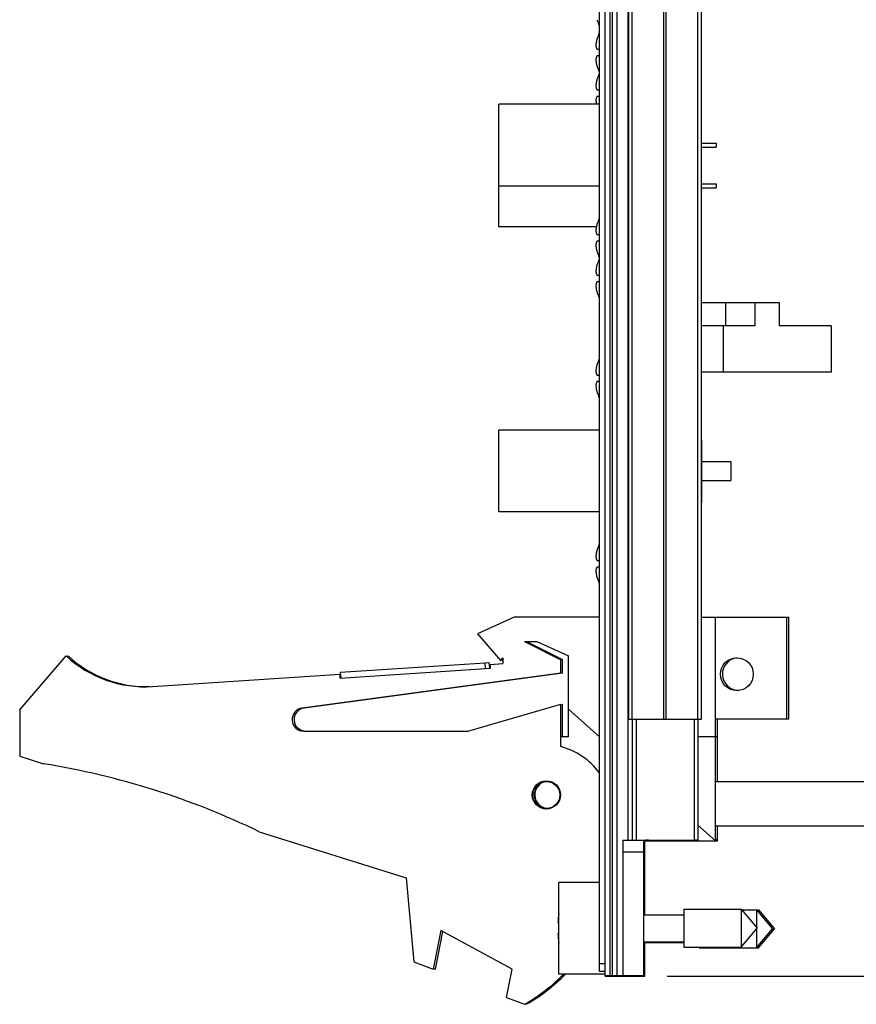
# Model space of a CAD drawing. Header units: inches. Extents: x 0.2 to 16.8, y 0.1 to 10.8.
# Tile 9 of 18: x 9.2 to 11.4, y 2.9 to 5.5. Entities that reach past the tile are written whole.
import ezdxf

# ---------------------------------------------------------------- set-up
doc = ezdxf.new("R2010")
doc.units = ezdxf.units.IN
doc.header["$LTSCALE"] = 0.935
doc.header["$MEASUREMENT"] = 0
doc.layers.get('0').update_dxf_attribs({"linetype": 'CONTINUOUS'})
doc.layers.add('DIMENSIONS', color=7, linetype='CONTINUOUS')
doc.styles.get("Standard").update_dxf_attribs({"font": 'txt', "width": 0.8})
doc.dimstyles.new('DIMSTYLE_1', dxfattribs={"dimtxt": 0.125, "dimasz": 0.18, "dimexe": 0.18, "dimexo": 0.0625, "dimgap": 0.09, "dimtad": 0, "dimtih": 1, "dimtoh": 1, "dimdec": 3, "dimzin": 4, "dimdsep": 46, "dimtxsty": 'STANDARD', "dimblk": '_FILLED', "dimblk1": '_FILLED', "dimblk2": '_FILLED', "dimcen": 0.09, "dimadec": 0, "dimazin": 0, "dimtp": 0.01, "dimtm": 0.01, "dimtfac": 1, "dimtdec": 3, "dimtofl": 0, "dimtmove": 0, "dimatfit": 3, "dimldrblk": '_FILLED', "dimfxl": 1, "dimtolj": 1, "dimtzin": 4, "dimarcsym": 0})

# ---------------------------------------------------------------- blocks, each defined once
blk = doc.blocks.new('_FILLED')
at = {"color": 0, "linetype": 'BYBLOCK'}
blk.add_solid([(0, 0), (-1, 0.174), (-1, -0.174)], dxfattribs=at)
blk = doc.blocks.new('*D0')
at = {"layer": 'DIMENSIONS', "color": 2, "linetype": 'CONTINUOUS'}
for p, q in [((10.9094, 8.0402), (12.6129, 8.0402)), ((12.4879, 8.0402), (12.4879, 5.8425)), ((12.4879, 2.9753), (12.4879, 5.5925)), ((10.9074, 2.9753), (12.6129, 2.9753))]:
    blk.add_line(p, q, dxfattribs=at)
at = {"layer": 'DIMENSIONS', "color": 2, "linetype": 'CONTINUOUS', "xscale": 0.18, "yscale": 0.18, "zscale": 0.18}
for p, rotation in [((12.4879, 8.0402), 90), ((12.4879, 2.9753), 270)]:
    blk.add_blockref('_FILLED', p, dxfattribs=dict(at, rotation=rotation))
at = {"layer": 'DIMENSIONS', "color": 2, "linetype": 'CONTINUOUS', "width": 0.8}
for s, p in [('[', (12.4004, 5.655)), (']', (13.1004, 5.655)), ('5.065', (11.7754, 5.655)), ('128.65', (12.5004, 5.655))]:
    blk.add_text(s, height=0.125, dxfattribs=at).set_placement(p)

msp = doc.modelspace()

# ---------------------------------------------------------------- linework, layer by layer
at = {"color": 7, "linetype": 'CONTINUOUS'}
for p, q in [((10.7319, 2.9872), (10.7319, 8.0302)), ((10.7469, 2.9753), (10.7469, 8.0407)), ((10.7589, 8.0402), (10.7589, 2.9772)), ((10.7649, 8.0402), (10.7649, 2.9772)), ((10.7769, 8.0402), (10.7769, 2.9772)), ((10.8061, 3.3272), (10.8061, 7.6902)), ((10.8079, 3.6402), (10.8079, 7.6402)), ((10.8169, 3.6402), (10.8169, 7.6402)), ((10.8988, 3.6402), (10.8988, 7.6402)), ((10.9051, 3.6402), (10.9051, 7.6402)), ((10.987, 3.6402), (10.987, 7.6402)), ((10.9959, 3.6402), (10.9959, 7.6402)), ((10.7257, 5.3746), (10.7319, 5.3746)), ((10.7319, 5.3576), (10.7257, 5.3576)), ((10.7257, 5.2696), (10.7319, 5.2696)), ((10.7319, 5.2526), (10.7257, 5.2526)), ((10.7319, 5.2321), (10.4719, 5.2321)), ((10.4719, 4.9151), (10.4719, 5.2321)), ((10.9959, 5.1311), (11.0339, 5.1311)), ((11.0339, 5.1311), (11.0339, 5.1211)), ((10.9959, 5.1211), (11.0339, 5.1211)), ((10.9959, 5.0261), (11.0339, 5.0261)), ((11.0339, 5.0261), (11.0339, 5.0161)), ((10.7319, 5.0201), (10.4719, 5.0201)), ((10.9959, 5.0161), (11.0339, 5.0161)), ((10.7243, 4.9151), (10.4719, 4.9151)), ((10.7257, 4.8946), (10.7319, 4.8946)), ((10.7319, 4.8776), (10.7257, 4.8776)), ((10.7257, 4.7896), (10.7319, 4.7896)), ((10.7319, 4.7726), (10.7257, 4.7726)), ((10.9959, 4.7186), (11.1969, 4.7186)), ((11.0587, 4.7186), (11.0587, 4.6586)), ((11.1339, 4.7186), (11.1339, 4.6586)), ((11.1969, 4.7186), (11.1969, 4.6586)), ((11.1339, 4.6586), (10.9959, 4.6586)), ((11.0527, 4.6586), (11.0527, 4.5386)), ((11.3319, 4.6586), (11.1969, 4.6586)), ((11.3319, 4.6586), (11.3319, 4.5386)), ((11.3319, 4.5386), (10.9959, 4.5386)), ((10.7257, 4.5313), (10.7319, 4.5313)), ((10.7319, 4.5143), (10.7257, 4.5143)), ((10.7319, 4.3888), (10.4719, 4.3888)), ((10.4719, 4.1768), (10.4719, 4.3888)), ((10.9969, 4.3633), (10.9959, 4.3633)), ((10.9969, 4.2023), (10.9969, 4.3633)), ((10.9969, 4.3077), (11.0719, 4.3077)), ((11.0719, 4.3077), (11.0719, 4.2578)), ((10.9969, 4.2578), (11.0719, 4.2578)), ((10.9969, 4.2023), (10.9959, 4.2023)), ((10.7319, 4.1768), (10.4719, 4.1768)), ((10.7257, 4.0513), (10.7319, 4.0513)), ((10.7319, 4.0343), (10.7257, 4.0343)), ((10.5119, 3.9043), (10.4169, 3.8613)), ((10.7319, 3.9043), (10.5119, 3.9043)), ((10.5169, 3.9045), (10.5165, 3.9043)), ((10.7319, 3.9045), (10.5169, 3.9045)), ((10.9959, 3.9045), (11.2219, 3.9045)), ((10.9959, 3.9043), (11.2169, 3.9043)), ((11.0329, 3.3253), (11.0329, 3.9043)), ((11.0379, 3.9043), (11.0379, 3.9045)), ((11.2169, 3.6413), (11.2169, 3.9043)), ((11.2219, 3.6415), (11.2219, 3.9045)), ((10.4169, 3.8613), (10.4769, 3.7913)), ((10.5379, 3.8413), (10.5701, 3.8413)), ((10.5379, 3.8413), (10.6319, 3.7943)), ((10.5433, 3.8413), (10.6369, 3.7945)), ((10.5701, 3.8413), (10.6519, 3.8043)), ((9.2319, 3.6643), (9.3519, 3.8043)), ((9.3546, 3.8018), (9.3569, 3.8045)), ((10.4769, 3.7913), (10.4819, 3.7988)), ((10.4819, 3.7988), (10.4819, 3.7843)), ((10.6519, 3.5943), (10.6519, 3.8043)), ((10.0615, 3.7467), (10.4506, 3.7722)), ((10.0625, 3.7618), (10.4367, 3.7864)), ((10.4367, 3.7862), (10.4472, 3.7869)), ((10.4377, 3.7714), (10.4367, 3.7864)), ((10.4481, 3.7721), (10.4472, 3.7869)), ((10.45, 3.7822), (10.4819, 3.7843)), ((10.4506, 3.7722), (10.45, 3.7822)), ((10.4792, 3.7947), (10.4819, 3.7915)), ((10.6319, 3.7593), (10.6319, 3.7943)), ((10.6369, 3.7595), (10.6369, 3.7945)), ((9.5755, 3.7249), (10.0608, 3.7567)), ((10.6319, 3.7593), (9.9629, 3.669)), ((10.6369, 3.7595), (9.9679, 3.6692)), ((10.0608, 3.7566), (10.0628, 3.7567)), ((10.0615, 3.7467), (10.0608, 3.7567)), ((10.0635, 3.7469), (10.0625, 3.7618)), ((10.3919, 3.6093), (10.6319, 3.6793)), ((10.6319, 3.678), (10.6369, 3.6795)), ((10.6319, 3.5693), (10.6319, 3.6793)), ((10.6369, 3.5943), (10.6369, 3.6795)), ((9.2319, 3.6643), (9.2319, 3.5443)), ((10.7319, 3.5944), (10.6519, 3.6659)), ((10.8079, 3.6402), (10.9959, 3.6402)), ((10.8169, 3.6402), (10.8169, 3.3272)), ((10.8269, 3.6402), (10.8269, 3.3272)), ((10.9769, 3.6402), (10.9769, 3.3272)), ((10.9869, 3.6402), (10.9869, 3.3272)), ((11.0329, 3.6413), (11.2169, 3.6413)), ((11.0379, 3.4791), (11.0379, 3.6413)), ((11.2169, 3.6415), (11.2219, 3.6415)), ((9.9669, 3.6093), (10.3919, 3.6093)), ((9.9719, 3.6095), (10.3926, 3.6095)), ((10.6519, 3.5943), (10.6319, 3.5943)), ((10.6519, 3.5945), (10.6369, 3.5945)), ((11.0329, 3.5943), (10.9869, 3.5943)), ((11.0379, 3.5945), (11.0329, 3.5945)), ((9.2319, 3.5443), (9.2939, 3.5248)), ((11.0329, 3.4791), (11.6829, 3.4791)), ((11.0379, 3.4793), (11.6879, 3.4793)), ((11.0329, 3.3253), (10.9869, 3.3664)), ((9.8519, 3.349), (10.2319, 3.2293)), ((11.0329, 3.3641), (11.6829, 3.3641)), ((11.0379, 3.3255), (11.0379, 3.3641)), ((10.7929, 3.3272), (10.9869, 3.3272)), ((10.7929, 3.3272), (10.7929, 2.9772)), ((10.8469, 2.9772), (10.8469, 3.3233)), ((10.8477, 3.3253), (11.0329, 3.3253)), ((10.8499, 3.1343), (10.8499, 3.3253)), ((10.8589, 3.3271), (10.9769, 3.3271)), ((11.0379, 3.3255), (11.0329, 3.33)), ((11.0329, 3.3255), (11.0379, 3.3255)), ((10.8469, 3.2962), (10.7929, 3.2962)), ((10.2319, 3.2293), (10.2519, 3.0123)), ((10.7319, 3.2177), (10.6269, 3.2177)), ((10.6269, 2.9807), (10.6269, 3.2177)), ((10.9506, 3.1484), (11.0987, 3.1484)), ((10.9506, 3.1484), (10.9506, 3.05)), ((11.0987, 3.1484), (11.14, 3.0992)), ((11.0987, 3.1484), (11.0987, 3.05)), ((11.1001, 3.1467), (11.1437, 3.1467)), ((11.1003, 3.1465), (11.1387, 3.1465)), ((11.1387, 3.1465), (11.18, 3.0973)), ((11.1387, 3.1465), (11.1387, 3.1008)), ((11.1437, 3.1467), (11.185, 3.0975)), ((11.1437, 3.1467), (11.1437, 3.1406)), ((10.6269, 3.113), (10.6248, 3.113)), ((10.8469, 3.1343), (10.9506, 3.1343)), ((10.3219, 3.0931), (10.3019, 2.9931)), ((10.3264, 3.0906), (10.3069, 2.9933)), ((10.5059, 2.9931), (10.3219, 3.0931)), ((10.6248, 3.0854), (10.6269, 3.0854)), ((11.0987, 3.05), (11.14, 3.0992)), ((11.1387, 3.0977), (11.1387, 3.0481)), ((11.1387, 3.0481), (11.18, 3.0973)), ((11.1437, 3.0483), (11.185, 3.0975)), ((10.8469, 3.0642), (10.9506, 3.0642)), ((10.8469, 3.0623), (10.9506, 3.0623)), ((10.8499, 2.9755), (10.8499, 3.0623)), ((10.9506, 3.05), (11.0987, 3.05)), ((10.9906, 3.05), (10.9906, 3.0481)), ((10.9906, 3.0481), (11.1387, 3.0481)), ((11.1389, 3.0483), (11.1437, 3.0483)), ((11.1437, 3.0483), (11.1437, 3.054)), ((10.2519, 3.0123), (10.3019, 2.9931)), ((10.3023, 2.995), (10.3069, 2.9933)), ((10.4913, 2.9202), (10.5059, 2.9931)), ((10.7469, 3.0072), (10.7319, 3.0072)), ((10.7469, 2.9872), (10.7319, 2.9872)), ((10.7469, 2.9807), (10.6269, 2.9807)), ((10.7469, 2.9772), (10.8469, 2.9772)), ((10.7469, 2.9753), (10.8449, 2.9753)), ((10.8449, 2.9753), (10.8449, 2.9772)), ((10.8449, 2.9755), (10.8499, 2.9755)), ((10.4913, 2.9202), (10.5379, 2.9023)), ((10.5401, 2.9036), (10.5429, 2.9025))]:
    msp.add_line(p, q, dxfattribs=at)
for centre, radius in [((11.0879, 3.7567), 0.0425), ((10.5949, 3.4443), 0.0365), ((10.5949, 3.4443), 0.035)]:
    msp.add_circle(centre, radius, dxfattribs=at)
for centre, radius, start, end in [((10.8342, 5.4861), 0.114, 197.8829, 206.1311), ((10.8342, 5.3661), 0.114, 153.8689, 162.1171), ((10.8342, 5.3661), 0.114, 197.8829, 206.1311), ((10.8342, 5.2611), 0.114, 153.8689, 162.1171), ((10.8342, 4.8861), 0.114, 153.8689, 162.1171), ((10.8342, 4.8861), 0.114, 197.8829, 206.1311), ((10.8342, 4.7811), 0.114, 153.8689, 162.1171), ((10.8342, 4.7811), 0.114, 197.8829, 206.1311), ((10.8342, 4.5228), 0.114, 153.8689, 162.1171), ((10.8342, 4.5228), 0.114, 197.8829, 206.1311), ((10.8342, 4.0428), 0.114, 153.8689, 162.1171), ((10.8342, 4.0428), 0.114, 197.8829, 206.1311), ((9.5559, 4.0243), 0.3, 227.1666, 273.7467), ((9.5609, 4.0245), 0.3, 227.1666, 271.4298), ((11.0929, 3.7569), 0.0425, 95.835, 268.8208), ((9.9669, 3.6393), 0.03, 97.6845, 270), ((9.9719, 3.6395), 0.03, 97.6845, 270), ((10.5869, 3.395), 0.18, 36.3352, 75.5225), ((8.9706, 1.5248), 2.026, 64.2145, 80.8167), ((10.5999, 3.4445), 0.0365, 113.5655, 250.9927), ((10.5999, 3.4445), 0.035, 96.5827, 267.9193), ((10.9372, 3.0992), 0.3127, 172.9552, 177.4743), ((10.9372, 3.0992), 0.3127, 182.5257, 187.0448), ((10.3169, 3.2943), 0.45, 299.4136, 315.8159), ((10.3219, 3.2945), 0.45, 299.4136, 315.7806)]:
    msp.add_arc(centre, radius, start, end, dxfattribs=at)
for points, knots in [([(10.7257, 5.4011), (10.7255, 5.4003), (10.7252, 5.399), (10.7247, 5.3969), (10.7243, 5.395), (10.7239, 5.3931), (10.7236, 5.3913), (10.7234, 5.3896), (10.7232, 5.3878), (10.723, 5.386), (10.7229, 5.3849), (10.7229, 5.3843)], [0, 0, 0, 0, 0.130968, 0.252695, 0.367553, 0.477466, 0.584023, 0.688557, 0.792179, 0.895779, 1, 1, 1, 1]), ([(10.7229, 5.3843), (10.7229, 5.3839), (10.723, 5.3832), (10.7232, 5.3822), (10.7234, 5.3812), (10.7236, 5.3801), (10.7239, 5.3791), (10.7243, 5.378), (10.7247, 5.3769), (10.7252, 5.3758), (10.7255, 5.375), (10.7257, 5.3746)], [0, 0, 0, 0, 0.102969, 0.205481, 0.308222, 0.412133, 0.518387, 0.628396, 0.743861, 0.866862, 1, 1, 1, 1]), ([(10.7257, 5.3576), (10.7255, 5.3572), (10.7252, 5.3564), (10.7247, 5.3552), (10.7243, 5.3541), (10.7239, 5.353), (10.7236, 5.3519), (10.7234, 5.3509), (10.7232, 5.3499), (10.723, 5.3489), (10.7229, 5.3482), (10.7229, 5.3479)], [0, 0, 0, 0, 0.134987, 0.259129, 0.375192, 0.485367, 0.591428, 0.694839, 0.796803, 0.898287, 1, 1, 1, 1]), ([(10.7229, 5.3479), (10.7229, 5.3473), (10.723, 5.3461), (10.7232, 5.3443), (10.7234, 5.3425), (10.7236, 5.3407), (10.7239, 5.3389), (10.7243, 5.3371), (10.7247, 5.3352), (10.7252, 5.3331), (10.7255, 5.3318), (10.7257, 5.3311)], [0, 0, 0, 0, 0.105505, 0.210147, 0.314544, 0.419565, 0.52629, 0.63601, 0.75025, 0.870835, 1, 1, 1, 1]), ([(10.7257, 5.2961), (10.7255, 5.2953), (10.7252, 5.294), (10.7247, 5.2919), (10.7243, 5.29), (10.7239, 5.2881), (10.7236, 5.2863), (10.7234, 5.2846), (10.7232, 5.2828), (10.723, 5.281), (10.7229, 5.2799), (10.7229, 5.2793)], [0, 0, 0, 0, 0.130968, 0.252695, 0.367553, 0.477466, 0.584023, 0.688557, 0.792179, 0.895779, 1, 1, 1, 1]), ([(10.7229, 5.2793), (10.7229, 5.2789), (10.723, 5.2782), (10.7232, 5.2772), (10.7234, 5.2762), (10.7236, 5.2751), (10.7239, 5.2741), (10.7243, 5.273), (10.7247, 5.2719), (10.7252, 5.2708), (10.7255, 5.27), (10.7257, 5.2696)], [0, 0, 0, 0, 0.102969, 0.205481, 0.308222, 0.412133, 0.518387, 0.628396, 0.743861, 0.866862, 1, 1, 1, 1]), ([(10.7257, 5.2526), (10.7255, 5.2522), (10.7252, 5.2514), (10.7247, 5.2502), (10.7243, 5.2491), (10.7239, 5.248), (10.7236, 5.2469), (10.7234, 5.2459), (10.7232, 5.2449), (10.723, 5.2439), (10.7229, 5.2432), (10.7229, 5.2429)], [0, 0, 0, 0, 0.134987, 0.259129, 0.375192, 0.485367, 0.591428, 0.694839, 0.796803, 0.898287, 1, 1, 1, 1]), ([(10.7229, 5.2429), (10.7229, 5.2423), (10.723, 5.2411), (10.7232, 5.2393), (10.7234, 5.2375), (10.7236, 5.2357), (10.7239, 5.2339), (10.7242, 5.2327), (10.7243, 5.2321), (10.7243, 5.2321)], [0, 0, 0, 0, 0.165199, 0.329046, 0.492509, 0.656948, 0.824058, 0.995855, 1, 1, 1, 1]), ([(10.7257, 4.9211), (10.7255, 4.9203), (10.7252, 4.919), (10.7247, 4.9169), (10.7243, 4.915), (10.7239, 4.9131), (10.7236, 4.9113), (10.7234, 4.9096), (10.7232, 4.9078), (10.723, 4.906), (10.7229, 4.9049), (10.7229, 4.9043)], [0, 0, 0, 0, 0.130968, 0.252695, 0.367553, 0.477466, 0.584023, 0.688557, 0.792179, 0.895779, 1, 1, 1, 1]), ([(10.7229, 4.9043), (10.7229, 4.9039), (10.723, 4.9032), (10.7232, 4.9022), (10.7234, 4.9012), (10.7236, 4.9001), (10.7239, 4.8991), (10.7243, 4.898), (10.7247, 4.8969), (10.7252, 4.8958), (10.7255, 4.895), (10.7257, 4.8946)], [0, 0, 0, 0, 0.102969, 0.205481, 0.308222, 0.412133, 0.518387, 0.628396, 0.743861, 0.866862, 1, 1, 1, 1]), ([(10.7257, 4.8776), (10.7255, 4.8772), (10.7252, 4.8764), (10.7247, 4.8752), (10.7243, 4.8741), (10.7239, 4.873), (10.7236, 4.8719), (10.7234, 4.8709), (10.7232, 4.8699), (10.723, 4.8689), (10.7229, 4.8682), (10.7229, 4.8679)], [0, 0, 0, 0, 0.134987, 0.259129, 0.375192, 0.485367, 0.591428, 0.694839, 0.796803, 0.898287, 1, 1, 1, 1]), ([(10.7229, 4.8679), (10.7229, 4.8673), (10.723, 4.8661), (10.7232, 4.8643), (10.7234, 4.8625), (10.7236, 4.8607), (10.7239, 4.8589), (10.7243, 4.8571), (10.7247, 4.8552), (10.7252, 4.8531), (10.7255, 4.8518), (10.7257, 4.8511)], [0, 0, 0, 0, 0.105505, 0.210147, 0.314544, 0.419565, 0.52629, 0.63601, 0.75025, 0.870835, 1, 1, 1, 1]), ([(10.7257, 4.8161), (10.7255, 4.8153), (10.7252, 4.814), (10.7247, 4.8119), (10.7243, 4.81), (10.7239, 4.8081), (10.7236, 4.8063), (10.7234, 4.8046), (10.7232, 4.8028), (10.723, 4.801), (10.7229, 4.7999), (10.7229, 4.7993)], [0, 0, 0, 0, 0.130968, 0.252695, 0.367553, 0.477466, 0.584023, 0.688557, 0.792179, 0.895779, 1, 1, 1, 1]), ([(10.7229, 4.7993), (10.7229, 4.7989), (10.723, 4.7982), (10.7232, 4.7972), (10.7234, 4.7962), (10.7236, 4.7951), (10.7239, 4.7941), (10.7243, 4.793), (10.7247, 4.7919), (10.7252, 4.7908), (10.7255, 4.79), (10.7257, 4.7896)], [0, 0, 0, 0, 0.102969, 0.205481, 0.308222, 0.412133, 0.518387, 0.628396, 0.743861, 0.866862, 1, 1, 1, 1]), ([(10.7257, 4.7726), (10.7255, 4.7722), (10.7252, 4.7714), (10.7247, 4.7702), (10.7243, 4.7691), (10.7239, 4.768), (10.7236, 4.7669), (10.7234, 4.7659), (10.7232, 4.7649), (10.723, 4.7639), (10.7229, 4.7632), (10.7229, 4.7629)], [0, 0, 0, 0, 0.134987, 0.259129, 0.375192, 0.485367, 0.591428, 0.694839, 0.796803, 0.898287, 1, 1, 1, 1]), ([(10.7229, 4.7629), (10.7229, 4.7623), (10.723, 4.7611), (10.7232, 4.7593), (10.7234, 4.7575), (10.7236, 4.7557), (10.7239, 4.7539), (10.7243, 4.7521), (10.7247, 4.7502), (10.7252, 4.7481), (10.7255, 4.7468), (10.7257, 4.7461)], [0, 0, 0, 0, 0.105505, 0.210147, 0.314544, 0.419565, 0.52629, 0.63601, 0.75025, 0.870835, 1, 1, 1, 1]), ([(10.7257, 4.5578), (10.7255, 4.557), (10.7252, 4.5557), (10.7247, 4.5536), (10.7243, 4.5517), (10.7239, 4.5498), (10.7236, 4.548), (10.7234, 4.5463), (10.7232, 4.5445), (10.723, 4.5427), (10.7229, 4.5416), (10.7229, 4.541)], [0, 0, 0, 0, 0.130968, 0.252695, 0.367553, 0.477466, 0.584023, 0.688557, 0.792179, 0.895779, 1, 1, 1, 1]), ([(10.7229, 4.541), (10.7229, 4.5406), (10.723, 4.5399), (10.7232, 4.5389), (10.7234, 4.5379), (10.7236, 4.5368), (10.7239, 4.5358), (10.7243, 4.5347), (10.7247, 4.5336), (10.7252, 4.5325), (10.7255, 4.5317), (10.7257, 4.5313)], [0, 0, 0, 0, 0.102969, 0.205481, 0.308222, 0.412133, 0.518387, 0.628396, 0.743861, 0.866862, 1, 1, 1, 1]), ([(10.7257, 4.5143), (10.7255, 4.5139), (10.7252, 4.5131), (10.7247, 4.5119), (10.7243, 4.5108), (10.7239, 4.5097), (10.7236, 4.5086), (10.7234, 4.5076), (10.7232, 4.5066), (10.723, 4.5056), (10.7229, 4.5049), (10.7229, 4.5046)], [0, 0, 0, 0, 0.134987, 0.259129, 0.375192, 0.485367, 0.591428, 0.694839, 0.796803, 0.898287, 1, 1, 1, 1]), ([(10.7229, 4.5046), (10.7229, 4.504), (10.723, 4.5028), (10.7232, 4.501), (10.7234, 4.4992), (10.7236, 4.4974), (10.7239, 4.4956), (10.7243, 4.4938), (10.7247, 4.4919), (10.7252, 4.4898), (10.7255, 4.4885), (10.7257, 4.4878)], [0, 0, 0, 0, 0.105505, 0.210147, 0.314544, 0.419565, 0.52629, 0.63601, 0.75025, 0.870835, 1, 1, 1, 1]), ([(10.7257, 4.0778), (10.7255, 4.077), (10.7252, 4.0757), (10.7247, 4.0736), (10.7243, 4.0717), (10.7239, 4.0698), (10.7236, 4.068), (10.7234, 4.0663), (10.7232, 4.0645), (10.723, 4.0627), (10.7229, 4.0616), (10.7229, 4.061)], [0, 0, 0, 0, 0.130968, 0.252695, 0.367553, 0.477466, 0.584023, 0.688557, 0.792179, 0.895779, 1, 1, 1, 1]), ([(10.7229, 4.061), (10.7229, 4.0606), (10.723, 4.0599), (10.7232, 4.0589), (10.7234, 4.0579), (10.7236, 4.0568), (10.7239, 4.0558), (10.7243, 4.0547), (10.7247, 4.0536), (10.7252, 4.0525), (10.7255, 4.0517), (10.7257, 4.0513)], [0, 0, 0, 0, 0.102969, 0.205481, 0.308222, 0.412133, 0.518387, 0.628396, 0.743861, 0.866862, 1, 1, 1, 1]), ([(10.7257, 4.0343), (10.7255, 4.0339), (10.7252, 4.0331), (10.7247, 4.0319), (10.7243, 4.0308), (10.7239, 4.0297), (10.7236, 4.0286), (10.7234, 4.0276), (10.7232, 4.0266), (10.723, 4.0256), (10.7229, 4.0249), (10.7229, 4.0246)], [0, 0, 0, 0, 0.134987, 0.259129, 0.375192, 0.485367, 0.591428, 0.694839, 0.796803, 0.898287, 1, 1, 1, 1]), ([(10.7229, 4.0246), (10.7229, 4.024), (10.723, 4.0228), (10.7232, 4.021), (10.7234, 4.0192), (10.7236, 4.0174), (10.7239, 4.0156), (10.7243, 4.0138), (10.7247, 4.0119), (10.7252, 4.0098), (10.7255, 4.0085), (10.7257, 4.0078)], [0, 0, 0, 0, 0.105505, 0.210147, 0.314544, 0.419565, 0.52629, 0.63601, 0.75025, 0.870835, 1, 1, 1, 1]), ([(10.8589, 3.3271), (10.8585, 3.3271), (10.8578, 3.3271), (10.8567, 3.327), (10.8556, 3.327), (10.8545, 3.327), (10.8535, 3.3269), (10.8525, 3.3268), (10.8516, 3.3267), (10.8507, 3.3266), (10.85, 3.3264), (10.8493, 3.3262), (10.8487, 3.326), (10.8481, 3.3257), (10.8477, 3.3253), (10.8474, 3.3249), (10.8471, 3.3244), (10.8469, 3.3239), (10.8469, 3.3235), (10.8469, 3.3233)], [0, 0, 0, 0, 0.083064, 0.165328, 0.245999, 0.324297, 0.399481, 0.470886, 0.537953, 0.60028, 0.657649, 0.710059, 0.75776, 0.80129, 0.841533, 0.879767, 0.917648, 0.957083, 1, 1, 1, 1]), ([(10.9789, 3.3271), (10.9786, 3.3271), (10.9779, 3.3271), (10.9772, 3.3271), (10.9769, 3.3271)], [0, 0, 0, 0, 0.497721, 1, 1, 1, 1]), ([(10.9841, 3.3272), (10.9838, 3.3272), (10.9833, 3.3272), (10.9825, 3.3272), (10.9817, 3.3272), (10.9808, 3.3271), (10.98, 3.3271), (10.9795, 3.3271), (10.9793, 3.3271)], [0, 0, 0, 0, 0.151388, 0.316604, 0.493861, 0.681148, 0.876358, 1, 1, 1, 1])]:
    msp.add_open_spline(points, degree=3, knots=knots, dxfattribs=at)
msp.add_open_spline([(10.9793, 3.3271), (10.9791, 3.3271), (10.979, 3.3271), (10.9789, 3.3271)], degree=3, dxfattribs=at)

# ---------------------------------------------------------------- dimensions: what is measured, and where the dimension line sits
at = {"layer": 'DIMENSIONS', "color": 2, "linetype": 'CONTINUOUS'}
dim = msp.add_linear_dim(base=(12.4879, 8.0402), p1=(10.9074, 2.9753), p2=(10.9094, 8.0402), angle=90, dimstyle='DIMSTYLE_1', dxfattribs=at)
dim.commit()
dim.dimension.update_dxf_attribs({"geometry": '*D0', "text_midpoint": (12.4879, 5.7175), "dimtype": 160})

doc.saveas('drawing.dxf')
